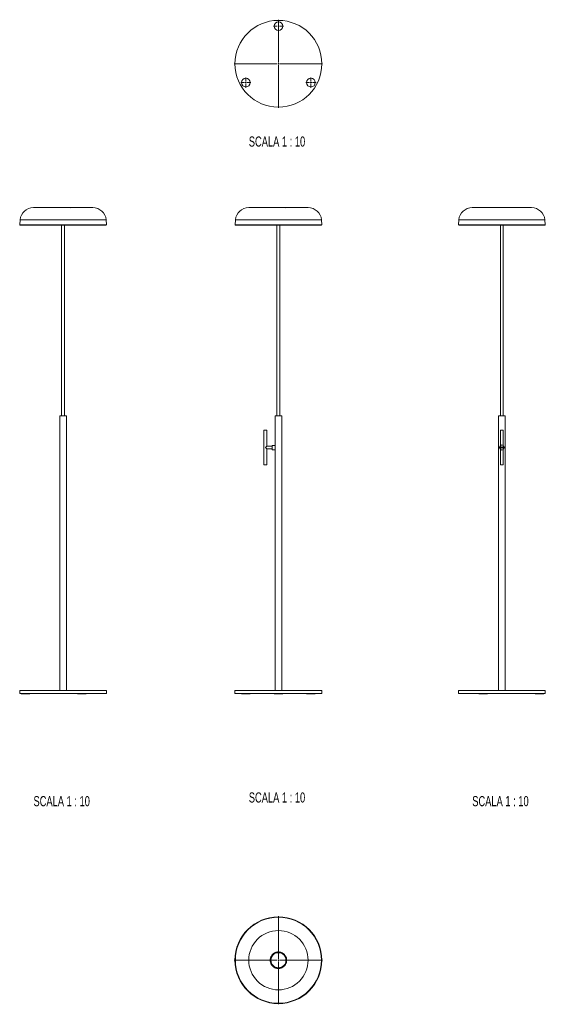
# Model space of a CAD drawing. Header units: millimetres. Extents: x 366 to 685, y -166 to 562.
import ezdxf

# ---------------------------------------------------------------- set-up
doc = ezdxf.new("R2010")
doc.units = ezdxf.units.MM
doc.styles.add('SLDTEXTSTYLE0', font='TXT', dxfattribs={"width": 0.6875})

# ---------------------------------------------------------------- blocks, each defined once
blk = doc.blocks.new('SW_CENTERMARKSYMBOL_0')
at = {"color": 0, "linetype": 'Continuous', "lineweight": 0}
for p, q in [((-0.5, 0), (-1, 0)), ((0, 0), (-0.25, 0)), ((0, 0.5), (0, 1)), ((0, 0), (0, 0.25)), ((0, 0), (0, -0.25)), ((0, 0), (0.25, 0)), ((0.5, 0), (1, 0)), ((0, -0.5), (0, -1))]:
    blk.add_line(p, q, dxfattribs=at)
blk = doc.blocks.new('SW_CENTERMARKSYMBOL_1')
at = {"color": 0, "linetype": 'Continuous', "lineweight": 0}
for p, q in [((0, 0.5), (0, 15.25)), ((-0.5, 0), (-15.25, 0)), ((0, 0), (-0.25, 0)), ((0, 0), (0, 0.25)), ((0, 0), (0, -0.25)), ((0, 0), (0.25, 0)), ((0.5, 0), (15.25, 0)), ((0, -0.5), (0, -15.25))]:
    blk.add_line(p, q, dxfattribs=at)
blk = doc.blocks.new('SW_CENTERMARKSYMBOL_2')
at = {"color": 0, "linetype": 'Continuous', "lineweight": 0}
for p, q in [((0, 0.5), (0, 15.25)), ((-0.5, 0), (-15.25, 0)), ((0, 0), (-0.25, 0)), ((0, 0), (0, 0.25)), ((0, 0), (0, -0.25)), ((0, 0), (0.25, 0)), ((0.5, 0), (15.25, 0)), ((0, -0.5), (0, -15.25))]:
    blk.add_line(p, q, dxfattribs=at)
blk = doc.blocks.new('SW_CENTERMARKSYMBOL_3')
at = {"color": 0, "linetype": 'Continuous', "lineweight": 0}
for p, q in [((-0.5, 0), (-1.75, 0)), ((0, 0), (-0.25, 0)), ((0, 0.5), (0, 1.75)), ((0, 0), (0, 0.25)), ((0, 0), (0, -0.25)), ((0, 0), (0.25, 0)), ((0.5, 0), (1.75, 0)), ((0, -0.5), (0, -1.75))]:
    blk.add_line(p, q, dxfattribs=at)
blk = doc.blocks.new('SW_CENTERMARKSYMBOL_4')
at = {"color": 0, "linetype": 'Continuous', "lineweight": 0}
for p, q in [((-0.5, 0), (-1.75, 0)), ((0, 0), (-0.25, 0)), ((0, 0.5), (0, 1.75)), ((0, 0), (0, 0.25)), ((0, 0), (0, -0.25)), ((0, 0), (0.25, 0)), ((0.5, 0), (1.75, 0)), ((0, -0.5), (0, -1.75))]:
    blk.add_line(p, q, dxfattribs=at)
blk = doc.blocks.new('SW_CENTERMARKSYMBOL_5')
at = {"color": 0, "linetype": 'Continuous', "lineweight": 0}
for p, q in [((-0.5, 0), (-1.75, 0)), ((0, 0), (-0.25, 0)), ((0, 0.5), (0, 1.75)), ((0, 0), (0, 0.25)), ((0, 0), (0, -0.25)), ((0, 0), (0.25, 0)), ((0.5, 0), (1.75, 0)), ((0, -0.5), (0, -1.75))]:
    blk.add_line(p, q, dxfattribs=at)

msp = doc.modelspace()

# ---------------------------------------------------------------- linework, layer by layer
at = {"color": 7, "linetype": 'Continuous', "lineweight": 15}
for p, q in [((365.87, 493.22), (365.76, 491.55)), ((365.76, 491.55), (395.74, 491.55)), ((365.86, 491.44), (395.64, 491.44)), ((365.87, 493.22), (395.63, 493.22)), ((380.25, 491.44), (380.25, 425.44)), ((381.25, 425.44), (381.25, 491.44)), ((395.74, 491.55), (395.63, 493.22)), ((440.26, 493.22), (440.15, 491.55)), ((440.15, 491.55), (455.14, 491.55)), ((440.25, 491.44), (470.03, 491.44)), ((440.26, 493.22), (455.14, 493.22)), ((454.64, 491.44), (454.64, 425.44)), ((455.14, 493.22), (470.02, 493.22)), ((455.14, 491.55), (470.13, 491.55)), ((455.64, 425.44), (455.64, 491.44)), ((470.13, 491.55), (470.02, 493.22)), ((517.47, 493.22), (517.36, 491.55)), ((517.36, 491.55), (547.34, 491.55)), ((517.46, 491.44), (547.24, 491.44)), ((517.47, 493.22), (547.23, 493.22)), ((531.85, 491.44), (531.85, 425.44)), ((532.85, 425.44), (532.85, 491.44)), ((547.34, 491.55), (547.23, 493.22)), ((379.6, 425.44), (379.6, 330.54)), ((381.9, 425.44), (379.6, 425.44)), ((381.9, 330.54), (381.9, 425.44)), ((453.99, 425.44), (453.99, 415.29)), ((455.14, 425.44), (453.99, 425.44)), ((456.29, 425.44), (455.14, 425.44)), ((456.29, 330.54), (456.29, 425.44)), ((531.2, 425.44), (531.2, 330.54)), ((533.5, 425.44), (531.2, 425.44)), ((533.5, 330.54), (533.5, 425.44)), ((450.14, 420.54), (450.14, 408.54)), ((450.64, 420.54), (450.14, 420.54)), ((451.14, 420.54), (450.64, 420.54)), ((451.14, 415.04), (451.14, 420.54)), ((531.85, 420.54), (531.85, 414.54)), ((532.85, 420.54), (531.85, 420.54)), ((532.85, 414.54), (532.85, 420.54)), ((453.99, 415.29), (452.99, 415.29)), ((452.99, 415.29), (452.99, 413.79)), ((453.99, 413.79), (453.99, 415.29)), ((450.64, 414.54), (451.14, 415.04)), ((451.14, 414.04), (450.64, 414.54)), ((452.99, 415.04), (451.14, 415.04)), ((451.14, 414.04), (452.99, 414.04)), ((451.14, 408.54), (451.14, 414.04)), ((452.99, 413.79), (453.99, 413.79)), ((453.99, 413.79), (453.99, 330.54)), ((531.85, 414.54), (531.85, 408.54)), ((532.85, 408.54), (532.85, 414.54)), ((450.14, 408.54), (450.64, 408.54)), ((450.64, 408.54), (451.14, 408.54)), ((531.85, 408.54), (532.85, 408.54)), ((365.75, 330.54), (365.75, 329.54)), ((365.75, 330.54), (395.75, 330.54)), ((395.75, 329.54), (395.75, 330.54)), ((440.14, 330.54), (440.14, 329.54)), ((440.14, 330.54), (455.14, 330.54)), ((455.14, 330.54), (470.14, 330.54)), ((470.14, 329.54), (470.14, 330.54)), ((517.35, 330.54), (517.35, 329.54)), ((517.35, 330.54), (547.35, 330.54)), ((547.35, 329.54), (547.35, 330.54)), ((365.75, 329.54), (395.75, 329.54)), ((366.26, 329.54), (366.26, 329.44)), ((369.26, 329.44), (366.26, 329.44)), ((369.26, 329.44), (369.26, 329.54)), ((385.75, 329.54), (385.75, 329.44)), ((388.75, 329.44), (385.75, 329.44)), ((388.75, 329.44), (388.75, 329.54)), ((440.14, 329.54), (455.14, 329.54)), ((442.39, 329.54), (442.39, 329.44)), ((445.39, 329.44), (442.39, 329.44)), ((445.39, 329.44), (445.39, 329.54)), ((453.64, 329.54), (453.64, 329.44)), ((456.64, 329.44), (453.64, 329.44)), ((455.14, 329.54), (470.14, 329.54)), ((456.64, 329.44), (456.64, 329.54)), ((464.89, 329.54), (464.89, 329.44)), ((467.89, 329.44), (464.89, 329.44)), ((467.89, 329.44), (467.89, 329.54)), ((517.35, 329.54), (547.35, 329.54)), ((524.36, 329.54), (524.36, 329.44)), ((527.36, 329.44), (524.36, 329.44)), ((527.36, 329.44), (527.36, 329.54)), ((543.84, 329.54), (543.84, 329.44)), ((546.84, 329.44), (543.84, 329.44)), ((546.84, 329.44), (546.84, 329.54))]:
    msp.add_line(p, q, dxfattribs=at)
for centre, radius in [((455.14, 547.15), 15), ((455.14, 560.14), 1.5), ((443.89, 540.65), 1.5), ((466.39, 540.65), 1.5), ((455.14, 237.35), 15), ((455.14, 237.35), 14.99), ((455.14, 237.35), 14.99), ((455.14, 237.35), 14.88), ((455.14, 237.35), 2.75), ((455.14, 237.35), 2.65)]:
    msp.add_circle(centre, radius, dxfattribs=at)
for centre, radius, start, end in [((370.5, 492.79), 4.65, 90, 174.6149), ((378.15, 497.39), 0.05, 90, 180), ((383.35, 497.39), 0.05, 0, 90), ((391, 492.79), 4.65, 5.3851, 90), ((444.89, 492.79), 4.65, 90, 174.6149), ((452.54, 497.39), 0.05, 90, 180), ((457.74, 497.39), 0.05, 0, 90), ((465.39, 492.79), 4.65, 5.3851, 90), ((522.1, 492.79), 4.65, 90, 174.6149), ((534.95, 497.39), 0.05, 0, 90), ((542.6, 492.79), 4.65, 5.3851, 90), ((365.86, 491.54), 0.1, 174.4466, 270), ((395.64, 491.54), 0.1, 270, 5.5534), ((440.25, 491.54), 0.1, 174.4466, 270), ((470.03, 491.54), 0.1, 270, 5.5534), ((517.46, 491.54), 0.1, 174.4466, 270), ((547.24, 491.54), 0.1, 270, 5.5534), ((532.35, 414.54), 0.75, 131.8103, 180), ((532.35, 414.54), 0.75, 180, 228.1897), ((532.35, 414.54), 0.75, 311.8103, 48.1897)]:
    msp.add_arc(centre, radius, start, end, dxfattribs=at)
for points, knots in [([(380.75, 497.44), (378.03, 497.44), (375.43, 497.44), (371.58, 497.44), (370.5, 497.44), (370.5, 497.44)], [0, 0, 0, 0, 0.5, 0.5, 1, 1, 1, 1]), ([(391, 497.44), (391, 497.44), (391.02, 497.44), (390.97, 497.44), (390.84, 497.44), (390.62, 497.44), (390.29, 497.44), (389.87, 497.44), (389.34, 497.44), (388.72, 497.44), (388.01, 497.44), (387.23, 497.44), (386.37, 497.44), (385.47, 497.44), (384.54, 497.44), (383.59, 497.44), (382.63, 497.44), (381.69, 497.44), (381.06, 497.44), (380.75, 497.44)], [0, 0, 0, 0, 0.000178, 0.057284, 0.116935, 0.17786, 0.239987, 0.304055, 0.3688, 0.434137, 0.500001, 0.565777, 0.631375, 0.695946, 0.759691, 0.822532, 0.883061, 0.942238, 1, 1, 1, 1]), ([(455.14, 497.44), (454.83, 497.44), (454.2, 497.44), (453.26, 497.44), (452.3, 497.44), (451.35, 497.44), (450.42, 497.44), (449.52, 497.44), (448.67, 497.44), (447.88, 497.44), (447.17, 497.44), (446.55, 497.44), (446.02, 497.44), (445.6, 497.44), (445.27, 497.44), (445.05, 497.44), (444.93, 497.44), (444.89, 497.44), (444.89, 497.44), (444.89, 497.44)], [0, 0, 0, 0, 0.057763, 0.116941, 0.177467, 0.24031, 0.304055, 0.368622, 0.434223, 0.499998, 0.565858, 0.631199, 0.695943, 0.760007, 0.822137, 0.883061, 0.942709, 0.985555, 1, 1, 1, 1]), ([(465.39, 497.44), (465.39, 497.44), (464.31, 497.44), (460.47, 497.44), (457.86, 497.44), (455.14, 497.44)], [0, 0, 0, 0, 0.5, 0.5, 1, 1, 1, 1]), ([(542.6, 497.44), (542.6, 497.44), (541.52, 497.44), (537.68, 497.44), (535.07, 497.44), (532.35, 497.44), (529.08, 497.44), (525.66, 497.44), (522.1, 497.44)], [0, 0, 0, 0, 0.5, 0.5, 1, 1, 1, 1.601111, 1.601111, 1.601111, 1.601111]), ([(455.14, 227.1), (452.42, 227.1), (449.81, 228.18), (445.97, 232.03), (444.89, 234.64), (444.89, 240.07), (445.97, 242.68), (449.81, 246.52), (452.42, 247.6), (457.86, 247.6), (460.47, 246.52), (464.31, 242.68), (465.39, 240.07), (465.39, 237.35)], [0, 0, 0, 0, 0.166667, 0.166667, 0.333333, 0.333333, 0.5, 0.5, 0.666667, 0.666667, 0.833333, 0.833333, 1, 1, 1, 1]), ([(455.14, 234.5), (455.12, 234.5), (455.08, 234.5), (455.03, 234.51), (454.97, 234.51), (454.92, 234.51), (454.86, 234.52), (454.81, 234.52), (454.7, 234.54), (454.55, 234.56), (454.35, 234.61), (454.15, 234.68), (453.89, 234.79), (453.57, 234.96), (453.22, 235.23), (452.92, 235.55), (452.67, 235.91), (452.48, 236.3), (452.36, 236.7), (452.29, 237.09), (452.28, 237.49), (452.33, 237.88), (452.43, 238.28), (452.6, 238.67), (452.83, 239.04), (453.12, 239.38), (453.45, 239.66), (453.82, 239.89), (454.21, 240.06), (454.61, 240.16), (455.01, 240.21), (455.4, 240.2), (455.8, 240.14), (456.2, 240.01), (456.58, 239.82), (456.94, 239.57), (457.26, 239.27), (457.53, 238.92), (457.71, 238.6), (457.82, 238.34), (457.88, 238.14), (457.93, 237.94), (457.96, 237.78), (457.98, 237.64), (457.98, 237.55), (457.99, 237.45), (457.99, 237.39), (457.99, 237.35)], [0, 0, 0, 0, 0.004133, 0.008262, 0.012389, 0.016516, 0.020643, 0.024773, 0.028907, 0.044048, 0.059193, 0.074914, 0.090638, 0.122925, 0.155726, 0.188659, 0.22133, 0.253365, 0.284433, 0.314261, 0.342818, 0.372185, 0.402866, 0.434612, 0.467112, 0.5, 0.532889, 0.565389, 0.597135, 0.627816, 0.657183, 0.68574, 0.715568, 0.746636, 0.778671, 0.811342, 0.844275, 0.877076, 0.909363, 0.925083, 0.940808, 0.955949, 0.971094, 0.978324, 0.985546, 0.992769, 1, 1, 1, 1]), ([(455.14, 239.95), (454.45, 239.95), (453.79, 239.68), (452.81, 238.7), (452.54, 238.04), (452.54, 236.66), (452.81, 236), (453.79, 235.03), (454.45, 234.75), (455.83, 234.75), (456.49, 235.03), (457.47, 236), (457.74, 236.66), (457.74, 237.35)], [0, 0, 0, 0, 0.166667, 0.166667, 0.333333, 0.333333, 0.5, 0.5, 0.666667, 0.666667, 0.833333, 0.833333, 1, 1, 1, 1]), ([(457.74, 237.35), (457.74, 238.04), (457.47, 238.7), (456.49, 239.68), (455.83, 239.95), (455.14, 239.95)], [0, 0, 0, 0, 0.5, 0.5, 1, 1, 1, 1]), ([(465.39, 237.35), (465.39, 234.64), (464.31, 232.03), (460.47, 228.18), (457.86, 227.1), (455.14, 227.1)], [0, 0, 0, 0, 0.5, 0.5, 1, 1, 1, 1]), ([(457.99, 237.35), (457.99, 237.34), (457.99, 237.3), (457.99, 237.25), (457.99, 237.2), (457.98, 237.15), (457.98, 237.09), (457.97, 237.04), (457.97, 236.99), (457.96, 236.94), (457.95, 236.89), (457.93, 236.76), (457.88, 236.57), (457.79, 236.3), (457.67, 236.04), (457.53, 235.79), (457.36, 235.55), (457.16, 235.34), (456.94, 235.14), (456.7, 234.97), (456.45, 234.82), (456.19, 234.7), (455.93, 234.61), (455.71, 234.56), (455.56, 234.53), (455.45, 234.52), (455.35, 234.51), (455.24, 234.51), (455.17, 234.5), (455.14, 234.5)], [0, 0, 0, 0, 0.011675, 0.023335, 0.034983, 0.046624, 0.058261, 0.069898, 0.081539, 0.093188, 0.10485, 0.116527, 0.178262, 0.240009, 0.304317, 0.368637, 0.434314, 0.500002, 0.565679, 0.631368, 0.695676, 0.759996, 0.821731, 0.883478, 0.906812, 0.9301, 0.953373, 0.976662, 1, 1, 1, 1])]:
    msp.add_open_spline(points, degree=3, knots=knots, dxfattribs=at)
at = {"color": 8, "linetype": 'Continuous', "lineweight": 15}
msp.add_open_spline([(457.79, 237.35), (457.79, 237.47), (457.79, 237.63), (457.75, 237.78), (457.75, 237.81)], degree=3, knots=[0, 0, 0, 0, 0.788072, 1, 1, 1, 1], dxfattribs=at)

# ---------------------------------------------------------------- block references
at = {"color": 7, "linetype": 'Continuous', "lineweight": 0}
for name, p in [('SW_CENTERMARKSYMBOL_2', (455.14, 547.15)), ('SW_CENTERMARKSYMBOL_3', (455.14, 560.14)), ('SW_CENTERMARKSYMBOL_5', (443.89, 540.65)), ('SW_CENTERMARKSYMBOL_4', (466.39, 540.65)), ('SW_CENTERMARKSYMBOL_0', (532.35, 414.54)), ('SW_CENTERMARKSYMBOL_1', (455.14, 237.35))]:
    msp.add_blockref(name, p, dxfattribs=at)

# ---------------------------------------------------------------- texts
at = {"color": 7, "linetype": 'Continuous', "lineweight": 0, "char_height": 3.5, "attachment_point": 2, "style": 'SLDTEXTSTYLE0'}
for insert in [(454.65, 522.04), (380.26, 294.07), (454.65, 295.34), (531.86, 294.07)]:
    msp.add_mtext('SCALA 1 : 10', dxfattribs=dict(at, insert=insert))

doc.saveas('drawing.dxf')
